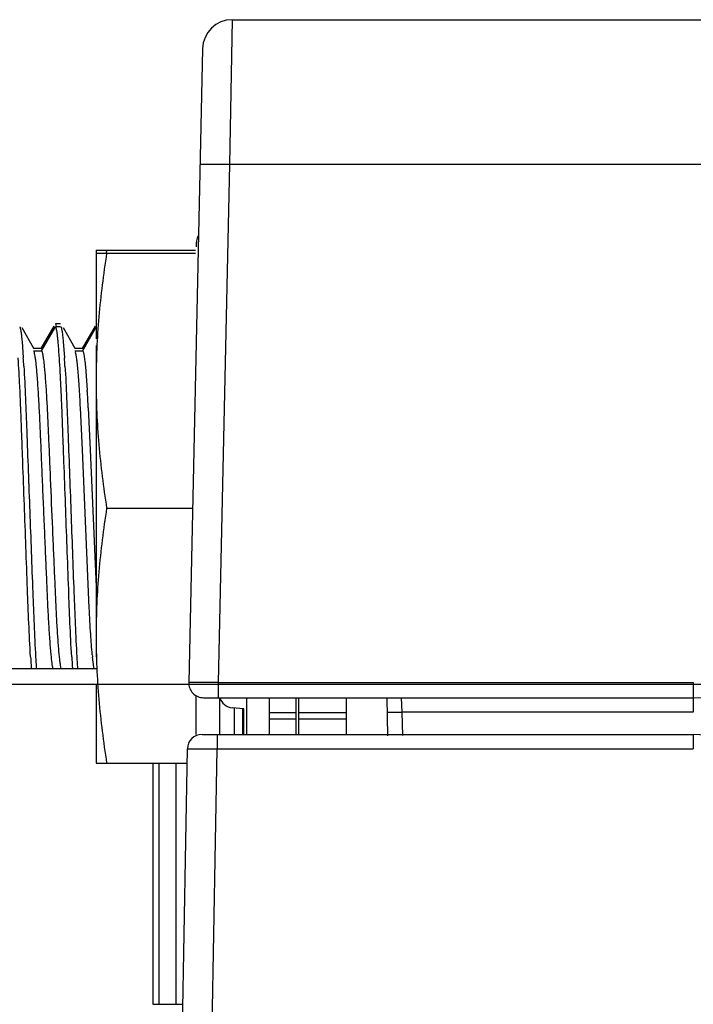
# Model space of a CAD drawing. Header units: inches. Extents: x 0 to 34, y 0 to 22.
# Tile 4 of 60: x 11.927 to 12.381, y 3.748 to 4.413. Entities that reach past the tile are written whole.
import ezdxf

# ---------------------------------------------------------------- set-up
doc = ezdxf.new("R2010")
doc.units = ezdxf.units.IN
doc.header["$LTSCALE"] = 1.87
doc.header["$MEASUREMENT"] = 0
doc.layers.get('0').update_dxf_attribs({"linetype": 'CONTINUOUS'})
doc.layers.add('DIMENSIONS', color=7, linetype='CONTINUOUS')
doc.styles.get("Standard").update_dxf_attribs({"font": 'txt', "width": 0.8})
doc.dimstyles.new('DIMSTYLE_1', dxfattribs={"dimtxt": 0.125, "dimasz": 0.18, "dimexe": 0.125, "dimexo": 0.0625, "dimgap": 0.0625, "dimtad": 0, "dimtih": 1, "dimtoh": 1, "dimdec": 3, "dimzin": 4, "dimdsep": 46, "dimtxsty": 'STANDARD', "dimblk": '_FILLED', "dimblk1": '_FILLED', "dimblk2": '_FILLED', "dimcen": 0.09, "dimadec": 0, "dimazin": 0, "dimtp": 0.01, "dimtm": 0.01, "dimtfac": 1, "dimtdec": 3, "dimtofl": 0, "dimtmove": 0, "dimatfit": 3, "dimldrblk": '_FILLED', "dimfxl": 1, "dimtolj": 1, "dimtzin": 4, "dimarcsym": 0})

# ---------------------------------------------------------------- blocks, each defined once
blk = doc.blocks.new('_FILLED')
at = {"color": 0, "linetype": 'BYBLOCK'}
blk.add_solid([(0, 0), (-1, 0.1736), (-1, -0.1736)], dxfattribs=at)
blk = doc.blocks.new('*D16')
at = {"layer": 'DIMENSIONS', "color": 2, "linetype": 'CONTINUOUS'}
for p, q in [((10.55219, 3.96419), (10.55219, 4.32419)), ((18.09765, 3.96419), (10.42719, 3.96419)), ((11.98984, 3.47294), (10.42719, 3.47294)), ((10.55219, 3.47294), (10.55219, 3.11294))]:
    blk.add_line(p, q, dxfattribs=at)
at = {"layer": 'DIMENSIONS', "color": 2, "linetype": 'CONTINUOUS', "xscale": 0.18, "yscale": 0.18, "zscale": 0.18}
for p, rotation in [((10.55219, 3.96419), 270), ((10.55219, 3.47294), 90)]:
    blk.add_blockref('_FILLED', p, dxfattribs=dict(at, rotation=rotation))
at = {"layer": 'DIMENSIONS', "color": 2, "linetype": 'CONTINUOUS', "insert": (10.55219, 3.78106), "char_height": 0.125, "width": 1.225, "attachment_point": 2, "line_spacing_factor": 0.9}
blk.add_mtext('.491{\\Ftxt.shx;\\W1.000000;\\H0.125000; }[12.48]', dxfattribs=at)

msp = doc.modelspace()

# ---------------------------------------------------------------- linework, layer by layer
at = {"color": 7, "linetype": 'CONTINUOUS'}
for p, q in [((12.07002, 4.41271), (12.06831, 4.31489)), ((12.07002, 4.41271), (16.04791, 4.41271)), ((12.05002, 4.39315), (12.04069, 3.96543)), ((12.06831, 4.31489), (12.06068, 3.96543)), ((16.03332, 4.31489), (12.06831, 4.31489)), ((11.97821, 4.2571), (11.97819, 4.19732)), ((11.9782, 4.2551), (12.04536, 4.2551)), ((11.97821, 4.2571), (12.04536, 4.2571)), ((11.98534, 4.2571), (11.98503, 4.2551)), ((11.94972, 4.20594), (11.94103, 4.19091)), ((11.95082, 4.20765), (11.95427, 4.20765)), ((11.95157, 4.20566), (11.95097, 4.20756)), ((11.9775, 4.20594), (11.9688, 4.19091)), ((11.93629, 4.19091), (11.92833, 4.20468)), ((11.95058, 4.20544), (11.94101, 4.18891)), ((11.95081, 4.20565), (11.95426, 4.20565)), ((11.96407, 4.19091), (11.95611, 4.20468)), ((11.97835, 4.20544), (11.96879, 4.18891)), ((11.92826, 4.19547), (11.92911, 4.18444)), ((11.95603, 4.19547), (11.95689, 4.18444)), ((11.97819, 4.19291), (11.97819, 3.98247)), ((11.93601, 4.18915), (11.94128, 4.18915)), ((11.93602, 4.19115), (11.9413, 4.19115)), ((11.96378, 4.18915), (11.96906, 4.18915)), ((11.9638, 4.19115), (11.96907, 4.19115)), ((11.97101, 4.17867), (11.97225, 4.16274)), ((11.96895, 4.1225), (11.96766, 4.15088)), ((11.97294, 4.15088), (11.97423, 4.1225)), ((11.97356, 4.01579), (11.96895, 4.1225)), ((11.97423, 4.1225), (11.97819, 4.02998)), ((11.98532, 4.0831), (12.04325, 4.0831)), ((11.97671, 3.97582), (11.97584, 3.98244)), ((11.68188, 3.97496), (11.97819, 3.97496)), ((11.93787, 3.97572), (11.93793, 3.97496)), ((11.95421, 3.97582), (11.95438, 3.97496)), ((11.96565, 3.97572), (11.96571, 3.97496)), ((11.97688, 3.97496), (11.97671, 3.97582)), ((11.97819, 3.9646), (11.9782, 3.9111)), ((12.05069, 3.96551), (12.04072, 3.96544)), ((12.06068, 3.96543), (12.06068, 3.95521)), ((12.06068, 3.96543), (12.3812, 3.96543)), ((12.3812, 3.96543), (12.3812, 3.94543)), ((12.04563, 3.93044), (12.04563, 3.95659)), ((12.05068, 3.95521), (12.3812, 3.95521)), ((12.06139, 3.95521), (12.06139, 3.93044)), ((12.08, 3.93044), (12.08, 3.95521)), ((12.09513, 3.93044), (12.09513, 3.95521)), ((12.11313, 3.93044), (12.11313, 3.95521)), ((12.11513, 3.93044), (12.11513, 3.95521)), ((12.14713, 3.93044), (12.14713, 3.95521)), ((12.17512, 3.92957), (12.17456, 3.95521)), ((12.18477, 3.94543), (12.18434, 3.95521)), ((12.07789, 3.94775), (12.07001, 3.94844)), ((12.07162, 3.93044), (12.07162, 3.9483)), ((12.07704, 3.94782), (12.07704, 3.93044)), ((12.07789, 3.93044), (12.07789, 3.94775)), ((12.09513, 3.9453), (12.11313, 3.9453)), ((12.09513, 3.94094), (12.11313, 3.94094)), ((12.11513, 3.9453), (12.14713, 3.9453)), ((12.11513, 3.94094), (12.14713, 3.94094)), ((12.17477, 3.94543), (12.18477, 3.94543)), ((12.18511, 3.92978), (12.18477, 3.94543)), ((12.3812, 3.94543), (12.18477, 3.94543)), ((12.0498, 3.93044), (12.38118, 3.93044)), ((12.0598, 3.93044), (12.0598, 3.92066)), ((12.38118, 3.93044), (12.38118, 3.92066)), ((12.03234, 3.49329), (12.0398, 3.92061)), ((12.0398, 3.92061), (12.05864, 3.92067)), ((12.05328, 3.54753), (12.0598, 3.92066)), ((12.05864, 3.92067), (12.0598, 3.92066)), ((12.0598, 3.92066), (12.38118, 3.92066)), ((11.9782, 3.9111), (12.0398, 3.9111)), ((12.01656, 3.9111), (12.01656, 3.74849)), ((12.02081, 3.74849), (12.02081, 3.9111)), ((12.03191, 3.9111), (12.03191, 3.74849)), ((12.01656, 3.74849), (12.03633, 3.74849))]:
    msp.add_line(p, q, dxfattribs=at)
for centre, radius, start, end in [((12.07002, 4.39271), 0.02, 90, 178.75), ((12.06137, 4.26025), 0.01575, 153.62122, 182.85792), ((11.36701, 4.14557), 0.58771, 3.79183, 4.26674), ((11.1576, 4.13329), 0.7732, 3.39041, 3.79324), ((11.18538, 4.13329), 0.7732, 3.39041, 3.79324), ((11.10592, 4.10697), 0.86812, 3.49857, 3.68317), ((10.91597, 4.09542), 1.05842, 3.00337, 3.49508), ((12.62192, 4.02364), 0.68916, 183.39438, 184.05053), ((12.69826, 4.02833), 0.76221, 183.422, 183.95787), ((12.6497, 4.02364), 0.68916, 183.39438, 184.05053), ((12.72604, 4.02833), 0.76221, 183.422, 183.95787), ((12.19847, 4.00575), 0.22385, 185.52103, 185.97633), ((12.05068, 3.96521), 0.01, 178.75, 270), ((12.0424, 2.3018), 1.66373, 89.3705, 89.71467), ((12.07083, 3.95785), 0.00945, 196.23645, 264.97224), ((12.3812, 3.88521), 0.07, 1.25, 90), ((12.0498, 3.92044), 0.01, 90, 179), ((12.38118, 3.88544), 0.045, 1.25, 90)]:
    msp.add_arc(centre, radius, start, end, dxfattribs=at)
for points, knots in [([(12.06831, 4.31489), (12.06701, 4.31492), (12.06446, 4.31497), (12.06076, 4.31503), (12.05734, 4.31507), (12.05474, 4.31508), (12.0529, 4.31507), (12.05174, 4.31506), (12.05073, 4.31505), (12.0499, 4.31503), (12.04924, 4.31501), (12.0488, 4.31498), (12.04855, 4.31496), (12.04842, 4.31494), (12.04835, 4.31492), (12.04831, 4.31491), (12.04831, 4.31489)], [0, 0, 0, 0, 0.194914, 0.382328, 0.555048, 0.706445, 0.772295, 0.830713, 0.881141, 0.923096, 0.95618, 0.980088, 0.988535, 0.994629, 0.99839, 1, 1, 1, 1]), ([(11.98532, 4.2551), (11.98312, 4.24086), (11.97952, 4.21228), (11.97819, 4.18348), (11.97819, 4.1691)], [0, 0, 0, 0, 0.500422, 1, 1, 1, 1]), ([(11.92671, 4.20544), (11.92679, 4.20531), (11.92693, 4.20494), (11.92711, 4.20427), (11.92729, 4.20337), (11.92757, 4.2017), (11.92791, 4.19904), (11.92814, 4.19676), (11.92826, 4.19547)], [0, 0, 0, 0, 0.046261, 0.114772, 0.20598, 0.319941, 0.615608, 1, 1, 1, 1]), ([(11.9531, 4.1893), (11.95301, 4.19047), (11.95284, 4.19268), (11.95256, 4.19578), (11.95229, 4.19847), (11.95202, 4.20074), (11.95176, 4.20258), (11.95151, 4.20397), (11.95129, 4.20486), (11.9511, 4.20534), (11.95101, 4.20551), (11.95096, 4.20556)], [0, 0, 0, 0, 0.214085, 0.403705, 0.5682, 0.707012, 0.819699, 0.905972, 0.965794, 0.985968, 1, 1, 1, 1]), ([(11.95449, 4.20544), (11.95457, 4.20531), (11.95471, 4.20494), (11.95489, 4.20427), (11.95507, 4.20337), (11.95535, 4.2017), (11.95568, 4.19904), (11.95591, 4.19676), (11.95603, 4.19547)], [0, 0, 0, 0, 0.046261, 0.114772, 0.20598, 0.319941, 0.615608, 1, 1, 1, 1]), ([(11.94788, 3.98421), (11.94759, 3.98727), (11.94703, 3.99415), (11.94631, 4.00542), (11.94563, 4.01843), (11.94501, 4.0329), (11.94434, 4.0487), (11.94361, 4.06563), (11.94286, 4.08315), (11.94211, 4.10058), (11.9414, 4.11728), (11.94074, 4.13279), (11.94011, 4.14696), (11.93942, 4.15959), (11.93878, 4.16906), (11.93825, 4.17557), (11.93788, 4.17953), (11.93751, 4.18281), (11.93715, 4.18539), (11.93681, 4.18726), (11.93656, 4.18828), (11.93641, 4.18865)], [0, 0, 0, 0, 0.044964, 0.101161, 0.165401, 0.235671, 0.313278, 0.397061, 0.48387, 0.570096, 0.652584, 0.728635, 0.797443, 0.860255, 0.913868, 0.936463, 0.95595, 0.972112, 0.984821, 0.994092, 1, 1, 1, 1]), ([(11.94128, 4.18915), (11.94137, 4.18915), (11.94151, 4.18901), (11.94163, 4.18878), (11.9418, 4.18835), (11.942, 4.18762), (11.94236, 4.18588), (11.94279, 4.18286), (11.94307, 4.18021), (11.94323, 4.17867)], [0, 0, 0, 0, 0.025234, 0.046225, 0.073982, 0.151196, 0.258725, 0.566939, 1, 1, 1, 1]), ([(11.9413, 4.19115), (11.94141, 4.19115), (11.94157, 4.19095), (11.9417, 4.19066), (11.94178, 4.19044), (11.94181, 4.19031)], [0, 0, 0, 0, 0.325801, 0.613739, 1, 1, 1, 1]), ([(11.96766, 4.15088), (11.96741, 4.15572), (11.96701, 4.16261), (11.96638, 4.17128), (11.96594, 4.17659), (11.9655, 4.18099), (11.96507, 4.18443), (11.96471, 4.18668), (11.96441, 4.18797), (11.96426, 4.18845), (11.96418, 4.18865)], [0, 0, 0, 0, 0.382534, 0.545512, 0.686543, 0.803632, 0.895, 0.96028, 0.983255, 1, 1, 1, 1]), ([(11.96906, 4.18915), (11.96915, 4.18915), (11.96929, 4.18901), (11.96941, 4.18878), (11.96958, 4.18835), (11.96978, 4.18762), (11.97013, 4.18588), (11.97056, 4.18286), (11.97085, 4.18021), (11.97101, 4.17867)], [0, 0, 0, 0, 0.025234, 0.046225, 0.073982, 0.151196, 0.258725, 0.566939, 1, 1, 1, 1]), ([(11.96907, 4.19115), (11.96918, 4.19115), (11.96934, 4.19095), (11.96948, 4.19066), (11.96955, 4.19044), (11.96959, 4.19031)], [0, 0, 0, 0, 0.325801, 0.613739, 1, 1, 1, 1]), ([(11.93397, 3.98283), (11.93306, 3.998), (11.93179, 4.0322), (11.93016, 4.07606), (11.92892, 4.10937), (11.92823, 4.12808), (11.92774, 4.14126), (11.92727, 4.1536), (11.92663, 4.1679), (11.92608, 4.17807), (11.92566, 4.18444)], [0, 0, 0, 0, 0.225877, 0.508844, 0.652558, 0.721469, 0.78713, 0.848628, 0.905114, 1, 1, 1, 1]), ([(11.96174, 3.98283), (11.96083, 3.998), (11.95957, 4.0322), (11.95794, 4.07606), (11.9567, 4.10937), (11.956, 4.12808), (11.95552, 4.14126), (11.95505, 4.1536), (11.95441, 4.1679), (11.95386, 4.17807), (11.95344, 4.18444)], [0, 0, 0, 0, 0.225877, 0.508844, 0.652558, 0.721469, 0.78713, 0.848628, 0.905114, 1, 1, 1, 1]), ([(11.92945, 4.17901), (11.93032, 4.16449), (11.93154, 4.13175), (11.93343, 4.08083), (11.93532, 4.02997), (11.93655, 3.99731), (11.93742, 3.98283)], [0, 0, 0, 0, 0.222356, 0.500558, 0.778467, 1, 1, 1, 1]), ([(11.94323, 4.17867), (11.94351, 4.17584), (11.94403, 4.16947), (11.94473, 4.159), (11.94539, 4.14688), (11.94599, 4.13338), (11.94662, 4.11865), (11.94754, 4.09714), (11.94848, 4.07503), (11.94943, 4.05307), (11.95009, 4.03763), (11.95069, 4.02339), (11.95131, 4.01042), (11.95199, 3.9989), (11.95269, 3.98918), (11.95331, 3.98243), (11.95382, 3.97823), (11.95408, 3.97655), (11.95421, 3.97582)], [0, 0, 0, 0, 0.041949, 0.094322, 0.154991, 0.221101, 0.293837, 0.37268, 0.538981, 0.62063, 0.697247, 0.767108, 0.83112, 0.888877, 0.937578, 0.974896, 0.989011, 1, 1, 1, 1]), ([(11.95723, 4.17901), (11.95809, 4.16449), (11.95932, 4.13175), (11.96121, 4.08083), (11.96309, 4.02997), (11.96433, 3.99731), (11.96519, 3.98283)], [0, 0, 0, 0, 0.222356, 0.500558, 0.778467, 1, 1, 1, 1]), ([(11.97819, 4.1691), (11.97819, 4.15472), (11.97951, 4.12592), (11.98312, 4.09734), (11.98532, 4.0831)], [0, 0, 0, 0, 0.499579, 1, 1, 1, 1]), ([(11.98532, 4.0831), (11.98312, 4.06886), (11.97951, 4.04028), (11.97819, 4.01148), (11.97819, 3.9971)], [0, 0, 0, 0, 0.500421, 1, 1, 1, 1]), ([(11.97566, 3.98421), (11.97522, 3.98879), (11.97444, 3.99931), (11.97385, 4.00985), (11.97356, 4.01579)], [0, 0, 0, 0, 0.435491, 1, 1, 1, 1]), ([(11.97819, 3.9971), (11.97819, 3.98272), (11.97952, 3.95392), (11.98312, 3.92534), (11.98532, 3.9111)], [0, 0, 0, 0, 0.499578, 1, 1, 1, 1]), ([(11.9491, 3.97496), (11.94899, 3.97548), (11.94877, 3.97671), (11.94833, 3.97979), (11.94806, 3.98235), (11.94788, 3.98421)], [0, 0, 0, 0, 0.173279, 0.398334, 1, 1, 1, 1])]:
    msp.add_open_spline(points, degree=3, knots=knots, dxfattribs=at)

# ---------------------------------------------------------------- dimensions: what is measured, and where the dimension line sits
at = {"layer": 'DIMENSIONS', "color": 2, "linetype": 'CONTINUOUS'}
dim = msp.add_linear_dim(base=(10.55219, 3.96419), p1=(12.05234, 3.47294), p2=(18.16015, 3.96419), angle=90, dimstyle='DIMSTYLE_1', dxfattribs=at)
dim.commit()
dim.dimension.update_dxf_attribs({"geometry": '*D16', "text_midpoint": (10.55219, 3.71856), "dimtype": 160})

doc.saveas('drawing.dxf')
